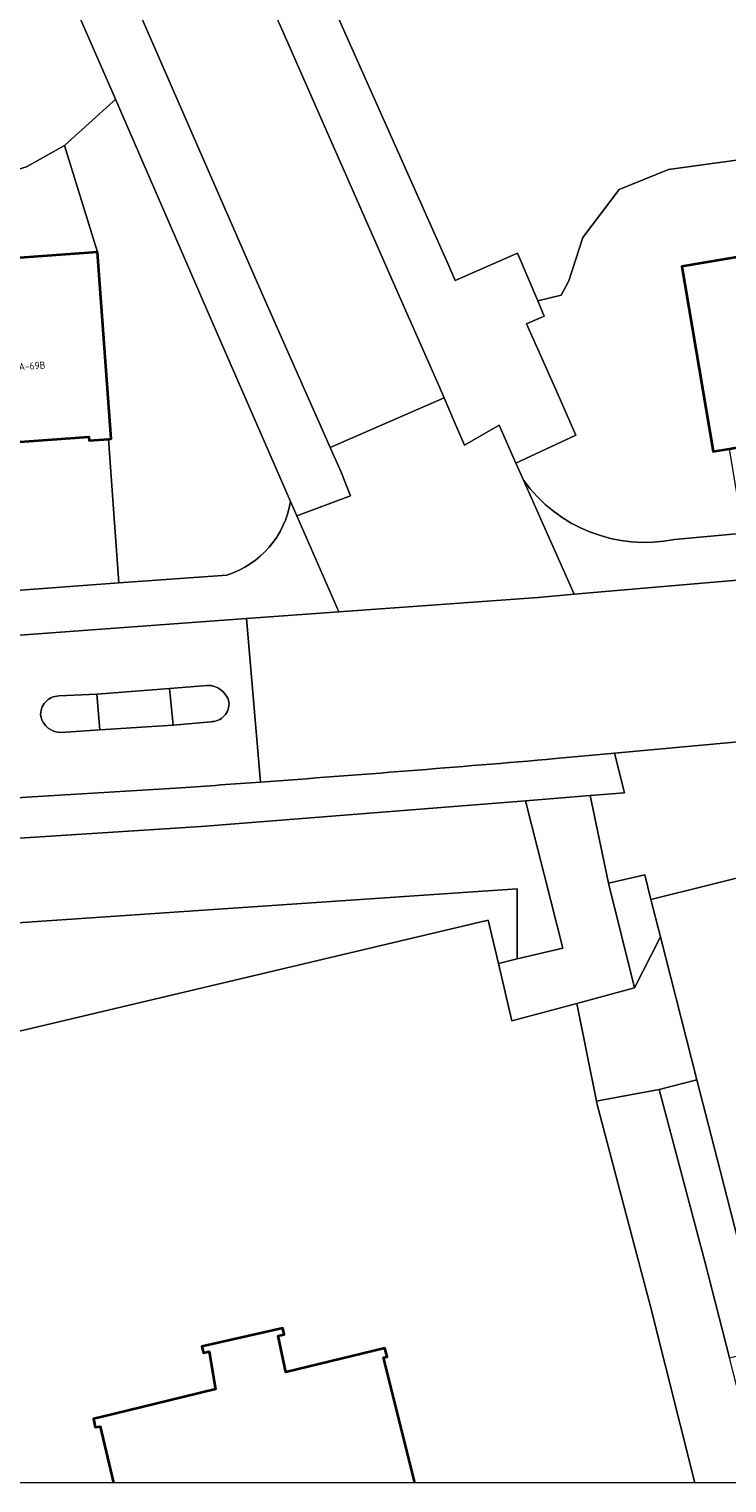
# Model space of a CAD drawing. Header units: metres. Extents: x 154991 to 155595, y 461305 to 461800.
# Tile 2 of 88: x 155044 to 155079, y 461305 to 461377. Entities that reach past the tile are written whole.
import ezdxf
from ezdxf.enums import TextEntityAlignment as Align

# ---------------------------------------------------------------- set-up
doc = ezdxf.new("R2010")
doc.units = ezdxf.units.M
for name, color, linetype, lineweight in [('B-WE-GR-BEPLANTING_CULTUUR_HEESTERS-GV', 90, 'Continuous', 18), ('B-WE-GR-GROENVOORZIENING-GV', 80, 'Continuous', 18), ('B-WE-OG-BEBOUWING-GV', 7, 'Continuous', 35), ('B-WE-OG-BEBOUWING-T18', 10, 'Continuous', 18), ('B-WE-OG-TERREIN_BEGROEID-GV', 7, 'Continuous', 18), ('B-WE-OG-TERREIN_ERF-GV', 7, 'Continuous', 18), ('B-WE-VH-VERHARDING_ASFALT-GV', 252, 'Continuous', 18), ('B-WE-VH-VERHARDING_BETONSTRAATSTEEN-GV', 7, 'Continuous', 18), ('B-WE-VH-VERHARDING_HALFVERHARDING_GRASBETONSTEEN-GV', 130, 'Continuous', 18), ('B-WE-VH-VERHARDING_STRAATBAKSTEEN-GV', 252, 'Continuous', 18), ('B-WE-VH-VERHARDING_TEGEL-GV', 252, 'Continuous', 18)]:
    doc.layers.add(name, color=color, linetype=linetype, lineweight=lineweight)
doc.layers.add('X-XX-AL-HULPLIJN-G', color=210, linetype='Continuous', lineweight=18, plot=False)
doc.styles.add('NLCS-ISO-M200-T18', font='NLCS-ISO.ttf', dxfattribs={"height": 0.36})

msp = doc.modelspace()

# ---------------------------------------------------------------- linework, layer by layer
at = {"layer": 'B-WE-GR-BEPLANTING_CULTUUR_HEESTERS-GV', "flags": 128}
for points in [[(155076.028, 461351.962), (155079.462, 461352.283), (155078.769, 461356.487), (155077.95, 461356.349), (155076.387, 461365.576), (155085.54, 461367.127), (155094.693, 461368.678), (155103.845, 461370.229), (155112.998, 461371.781), (155122.151, 461373.332), (155131.304, 461374.883), (155140.457, 461376.434), (155139.799, 461380.32), (155119.344, 461376.854), (155118.275, 461376.673), (155085.05, 461371.701), (155075.714, 461370.411), (155073.259, 461369.428), (155071.454, 461367.022), (155070.752, 461364.869), (155070.368, 461364.145), (155069.194, 461363.868), (155069.516, 461363.109), (155068.638, 461362.724)], [(155068.638, 461362.724), (155070.091, 461359.449), (155071.105, 461357.164), (155068.105, 461355.775), (155068.486, 461354.918)], [(155035.72, 461330.242), (155037.596, 461330.7), (155037.848, 461329.628), (155037.849, 461332.482), (155068.167, 461334.537), (155068.165, 461331.045), (155070.444, 461331.581), (155068.58, 461338.936)], [(155068.58, 461338.936), (155052.408, 461337.644), (155043.858, 461337.102), (155041.396, 461336.946)]]:
    msp.add_lwpolyline(points, dxfattribs=at)
for points in [[(155020.346, 461347.74), (155021.128, 461347.798), (155020.614, 461354.982), (155019.844, 461354.926), (155019.165, 461364.26), (155020.163, 461364.333), (155027.77, 461364.886), (155036.945, 461365.553), (155047.238, 461366.302), (155045.583, 461371.611), (155043.688, 461370.546), (155042.6, 461370.226), (155031.598, 461369.403), (155019.032, 461368.037), (155016.323, 461367.234), (155014.755, 461365.711), (155013.676, 461364.361), (155013.576, 461364.236), (155018.999, 461351.028)], [(155042.962, 461349.403), (155048.293, 461349.795), (155048.079, 461352.788), (155047.787, 461356.967), (155046.808, 461356.896), (155046.794, 461357.09), (155040.824, 461356.656), (155040.839, 461356.454), (155040.209, 461356.408), (155040.798, 461349.244)]]:
    msp.add_lwpolyline(points, close=True, dxfattribs=at)
at = {"layer": 'B-WE-GR-BEPLANTING_CULTUUR_HEESTERS-GV'}
msp.add_lwpolyline([(155068.486, 461354.918, 0.293797), (155076.028, 461351.962)], format="xyb", dxfattribs=at)
at = {"layer": 'B-WE-GR-GROENVOORZIENING-GV', "flags": 128}
msp.add_lwpolyline([(155037.848, 461329.628), (155038.625, 461326.33), (155066.722, 461332.983), (155067.233, 461330.825), (155068.165, 461331.045), (155068.167, 461334.537), (155037.849, 461332.482)], close=True, dxfattribs=at)
at = {"layer": 'B-WE-OG-BEBOUWING-GV', "flags": 128}
for points in [[(155080.003, 461356.697), (155080.577, 461356.794), (155080.544, 461356.99), (155086.439, 461357.988), (155086.473, 461357.79), (155087.104, 461357.897), (155085.54, 461367.127), (155076.387, 461365.576), (155077.95, 461356.349), (155078.769, 461356.487)], [(155037.609, 461356.419), (155037.624, 461356.22), (155039.073, 461356.325), (155040.209, 461356.408), (155040.839, 461356.454), (155040.824, 461356.656), (155046.794, 461357.09), (155046.808, 461356.896), (155047.787, 461356.967), (155047.916, 461356.977), (155047.238, 461366.302), (155036.945, 461365.553)]]:
    msp.add_lwpolyline(points, close=True, dxfattribs=at)
for points in [[(155063.066, 461304.911), (155061.496, 461311.16), (155061.686, 461311.204), (155061.566, 461311.629), (155056.631, 461310.433), (155056.248, 461312.249), (155056.546, 461312.318), (155056.474, 461312.629), (155052.441, 461311.707), (155052.513, 461311.396), (155052.805, 461311.462), (155053.114, 461309.581), (155051.552, 461309.202)], [(155051.552, 461309.202), (155047.404, 461308.197), (155047.036, 461308.108), (155047.113, 461307.694), (155047.36, 461307.729), (155048.022, 461304.911)]]:
    msp.add_lwpolyline(points, dxfattribs=at)
at = {"layer": 'B-WE-OG-TERREIN_BEGROEID-GV', "flags": 128}
for points in [[(155089.279, 461394.133), (155065.44, 461390.105), (155065.357, 461388.422), (155064.702, 461385.81), (155063.91, 461383.89), (155062.615, 461382.248), (155060.716, 461380.968), (155059.555, 461380.359), (155058.411, 461379.878), (155064.778, 461365.572), (155065.074, 461364.873), (155068.188, 461366.239), (155069.194, 461363.868), (155070.368, 461364.145), (155070.752, 461364.869), (155071.454, 461367.022), (155073.259, 461369.428), (155075.714, 461370.411), (155085.05, 461371.701)], [(155007.898, 461377.563), (155013.576, 461364.236), (155013.676, 461364.361), (155014.755, 461365.711), (155016.323, 461367.234), (155019.032, 461368.037), (155031.598, 461369.403), (155042.6, 461370.226), (155043.688, 461370.546), (155045.583, 461371.611), (155048.012, 461373.817), (155048.137, 461373.931), (155044.359, 461382.577)], [(155056.864, 461353.866), (155052.888, 461362.975), (155048.137, 461373.931), (155048.012, 461373.817), (155045.583, 461371.611), (155047.238, 461366.302), (155047.916, 461356.977), (155047.787, 461356.967), (155048.079, 461352.788), (155048.293, 461349.795), (155053.689, 461350.192)]]:
    msp.add_lwpolyline(points, dxfattribs=at)
at = {"layer": 'B-WE-OG-TERREIN_BEGROEID-GV'}
msp.add_lwpolyline([(155053.689, 461350.192, 0.283395), (155056.864, 461353.866)], format="xyb", dxfattribs=at)
at = {"layer": 'B-WE-OG-TERREIN_ERF-GV', "flags": 128}
for points in [[(155077.027, 461304.911), (155074.816, 461313.707), (155073.374, 461319.175), (155072.145, 461323.844), (155072.123, 461323.953), (155071.145, 461328.815), (155067.91, 461327.963), (155067.233, 461330.825), (155066.722, 461332.983), (155038.625, 461326.33)], [(155048.022, 461304.911), (155047.36, 461307.729), (155047.113, 461307.694), (155047.036, 461308.108), (155047.404, 461308.197), (155051.552, 461309.202), (155053.114, 461309.581), (155052.805, 461311.462), (155052.513, 461311.396), (155052.441, 461311.707), (155056.474, 461312.629), (155056.546, 461312.318), (155056.248, 461312.249), (155056.631, 461310.433), (155061.566, 461311.629), (155061.686, 461311.204), (155061.496, 461311.16), (155063.066, 461304.911)]]:
    msp.add_lwpolyline(points, dxfattribs=at)
at = {"layer": 'B-WE-VH-VERHARDING_ASFALT-GV'}
for points in [[(155104.69, 461353.051, -0.014121), (155078.566, 461349.878)], [(155044.398, 461343.148, -0.432305), (155045.303, 461344.163)], [(155052.7, 461344.686, -0.352553), (155053.789, 461343.866)], [(155053.789, 461343.866, -0.449173), (155052.879, 461342.877)], [(155045.44, 461342.343, -0.35789), (155044.398, 461343.148)], [(155055.366, 461339.864, 0.003196), (155070.08, 461341.033)], [(155051.382, 461339.58, 0.000999), (155055.366, 461339.864)]]:
    msp.add_lwpolyline(points, format="xyb", dxfattribs=at)
at = {"layer": 'B-WE-VH-VERHARDING_ASFALT-GV', "flags": 128}
for points in [[(155078.566, 461349.878), (155071.011, 461349.23), (155069.215, 461349.076), (155059.271, 461348.352), (155054.67, 461348.017), (155055.366, 461339.864)], [(155055.366, 461339.864), (155054.67, 461348.017), (155043.124, 461347.176), (155042.72, 461347.146), (155043.24, 461339.084), (155043.711, 461339.113), (155051.382, 461339.58)], [(155045.303, 461344.163), (155047.196, 461344.252), (155050.829, 461344.534), (155052.7, 461344.686)], [(155052.879, 461342.877), (155051.009, 461342.704), (155047.344, 461342.477), (155045.44, 461342.343)], [(155070.08, 461341.033), (155073.027, 461341.305), (155083.009, 461342.227), (155087.593, 461342.65)]]:
    msp.add_lwpolyline(points, dxfattribs=at)
at = {"layer": 'B-WE-VH-VERHARDING_BETONSTRAATSTEEN-GV', "flags": 128}
for points in [[(155002.41, 461485.525), (155025.424, 461432.891), (155055.451, 461364.22), (155058.584, 461357.125), (155058.843, 461356.548), (155064.522, 461359.028), (155064.257, 461359.644), (155062.343, 461363.96), (155056.289, 461377.715), (155037.95, 461419.798), (155030.1, 461437.969), (155028.94, 461437.474), (155027.977, 461439.596), (155029.208, 461440.153), (155015.783, 461470.562), (155002.904, 461500), (155002.41, 461501.146)], [(155045.44, 461342.343), (155047.344, 461342.477), (155047.196, 461344.252), (155045.303, 461344.163)], [(155052.7, 461344.686), (155050.829, 461344.534), (155051.009, 461342.704), (155052.879, 461342.877)]]:
    msp.add_lwpolyline(points, dxfattribs=at)
for points in [[(155057.18, 461353.142), (155059.271, 461348.352), (155069.215, 461349.076), (155071.011, 461349.23), (155068.486, 461354.918), (155068.105, 461355.775), (155067.266, 461357.664), (155065.537, 461356.673), (155065.042, 461357.819), (155064.522, 461359.028), (155058.843, 461356.548), (155059.392, 461355.327), (155059.854, 461354.145)], [(155071.145, 461328.815), (155072.123, 461323.953), (155072.386, 461324.002), (155075.261, 461324.535), (155077.139, 461325.016), (155075.32, 461332.143), (155074.031, 461329.606)]]:
    msp.add_lwpolyline(points, close=True, dxfattribs=at)
at = {"layer": 'B-WE-VH-VERHARDING_BETONSTRAATSTEEN-GV'}
for points in [[(155045.303, 461344.163, 0.432305), (155044.398, 461343.148)], [(155053.789, 461343.866, 0.352553), (155052.7, 461344.686)], [(155052.879, 461342.877, 0.449173), (155053.789, 461343.866)], [(155044.398, 461343.148, 0.35789), (155045.44, 461342.343)]]:
    msp.add_lwpolyline(points, format="xyb", dxfattribs=at)
at = {"layer": 'B-WE-VH-VERHARDING_HALFVERHARDING_GRASBETONSTEEN-GV', "flags": 128}
for points in [[(155074.537, 461335.241), (155072.734, 461334.817), (155074.031, 461329.606), (155075.32, 461332.143), (155074.842, 461334.016)], [(155078.765, 461311.143), (155080.565, 461311.604), (155079.355, 461316.344), (155078.292, 461320.495), (155077.139, 461325.016), (155075.261, 461324.535), (155077.55, 461315.882)]]:
    msp.add_lwpolyline(points, close=True, dxfattribs=at)
at = {"layer": 'B-WE-VH-VERHARDING_STRAATBAKSTEEN-GV', "flags": 128}
msp.add_lwpolyline([(155080.72, 461335.469), (155074.842, 461334.016), (155075.32, 461332.143), (155077.139, 461325.016), (155078.292, 461320.495), (155079.355, 461316.344), (155080.565, 461311.604), (155086.372, 461313.129), (155084.016, 461322.149), (155083.474, 461324.199)], close=True, dxfattribs=at)
at = {"layer": 'B-WE-VH-VERHARDING_TEGEL-GV', "flags": 128}
for points in [[(155015.841, 461447.62), (155022.788, 461431.739), (155023.733, 461429.579), (155024.381, 461428.107), (155028.918, 461417.711), (155032.369, 461409.831), (155039.592, 461393.305), (155040.14, 461392.083), (155044.359, 461382.577), (155048.137, 461373.931), (155052.888, 461362.975), (155056.864, 461353.866), (155057.18, 461353.142), (155059.854, 461354.145), (155059.392, 461355.327), (155058.843, 461356.548), (155058.584, 461357.125), (155055.451, 461364.22), (155025.424, 461432.891), (155002.41, 461485.525)], [(155056.289, 461377.715), (155062.343, 461363.96), (155064.257, 461359.644), (155064.522, 461359.028), (155065.042, 461357.819), (155065.537, 461356.673), (155067.266, 461357.664), (155068.105, 461355.775), (155071.105, 461357.164), (155070.091, 461359.449), (155068.638, 461362.724), (155069.516, 461363.109), (155069.194, 461363.868), (155068.188, 461366.239), (155065.074, 461364.873), (155064.778, 461365.572), (155058.411, 461379.878)], [(155068.486, 461354.918), (155071.011, 461349.23), (155078.566, 461349.878)], [(155059.271, 461348.352), (155057.18, 461353.142), (155056.864, 461353.866)], [(155080.834, 461352.411), (155080.731, 461352.401), (155079.462, 461352.283), (155076.028, 461351.962)], [(155053.689, 461350.192), (155048.293, 461349.795), (155042.962, 461349.403), (155040.798, 461349.244), (155039.589, 461349.155), (155031.522, 461348.562), (155030.285, 461348.471), (155022.368, 461347.889), (155021.128, 461347.798), (155020.346, 461347.74), (155018.76, 461347.62), (155002.41, 461346.556)], [(155002.41, 461344.211), (155042.72, 461347.146), (155043.124, 461347.176), (155054.67, 461348.017), (155059.271, 461348.352)], [(155041.396, 461336.946), (155043.858, 461337.102), (155052.408, 461337.644), (155068.58, 461338.936), (155071.818, 461339.195), (155073.519, 461339.331), (155073.027, 461341.305), (155070.08, 461341.033)], [(155051.382, 461339.58), (155043.711, 461339.113), (155043.24, 461339.084), (155042.37, 461339.031)], [(155080.362, 461304.911), (155079.83, 461306.988), (155078.765, 461311.143), (155077.55, 461315.882), (155075.261, 461324.535), (155072.386, 461324.002), (155072.123, 461323.953), (155072.145, 461323.844), (155073.374, 461319.175), (155074.816, 461313.707), (155077.027, 461304.911)]]:
    msp.add_lwpolyline(points, dxfattribs=at)
at = {"layer": 'B-WE-VH-VERHARDING_TEGEL-GV'}
for points in [[(155076.028, 461351.962, -0.293797), (155068.486, 461354.918)], [(155056.864, 461353.866, -0.283395), (155053.689, 461350.192)], [(155078.566, 461349.878, 0.014121), (155104.69, 461353.051)], [(155070.08, 461341.033, -0.003196), (155055.366, 461339.864)], [(155055.366, 461339.864, -0.000999), (155051.382, 461339.58)]]:
    msp.add_lwpolyline(points, format="xyb", dxfattribs=at)
at = {"layer": 'B-WE-VH-VERHARDING_TEGEL-GV', "flags": 128}
for points in [[(155051.009, 461342.704), (155050.829, 461344.534), (155047.196, 461344.252), (155047.344, 461342.477)], [(155071.818, 461339.195), (155072.734, 461334.817), (155074.537, 461335.241), (155074.842, 461334.016), (155080.72, 461335.469), (155080.421, 461336.725), (155080.259, 461337.449), (155081.701, 461339.954), (155083.009, 461342.227), (155073.027, 461341.305), (155073.519, 461339.331)], [(155072.734, 461334.817), (155071.818, 461339.195), (155068.58, 461338.936), (155070.444, 461331.581), (155068.165, 461331.045), (155067.233, 461330.825), (155067.91, 461327.963), (155071.145, 461328.815), (155074.031, 461329.606)]]:
    msp.add_lwpolyline(points, close=True, dxfattribs=at)
at = {"layer": 'X-XX-AL-HULPLIJN-G'}
msp.add_lwpolyline([(155584.678, 461304.911), (155002.41, 461304.911), (155002.41, 461797.142), (155584.678, 461797.142)], close=True, dxfattribs=at)

# ---------------------------------------------------------------- texts
at = {"layer": 'B-WE-OG-BEBOUWING-T18', "style": 'NLCS-ISO-M200-T18'}
msp.add_text('69A-69B', height=0.36, rotation=4.1, dxfattribs=at).set_placement((155043.718, 461360.605), align=Align.MIDDLE)

doc.saveas('drawing.dxf')
